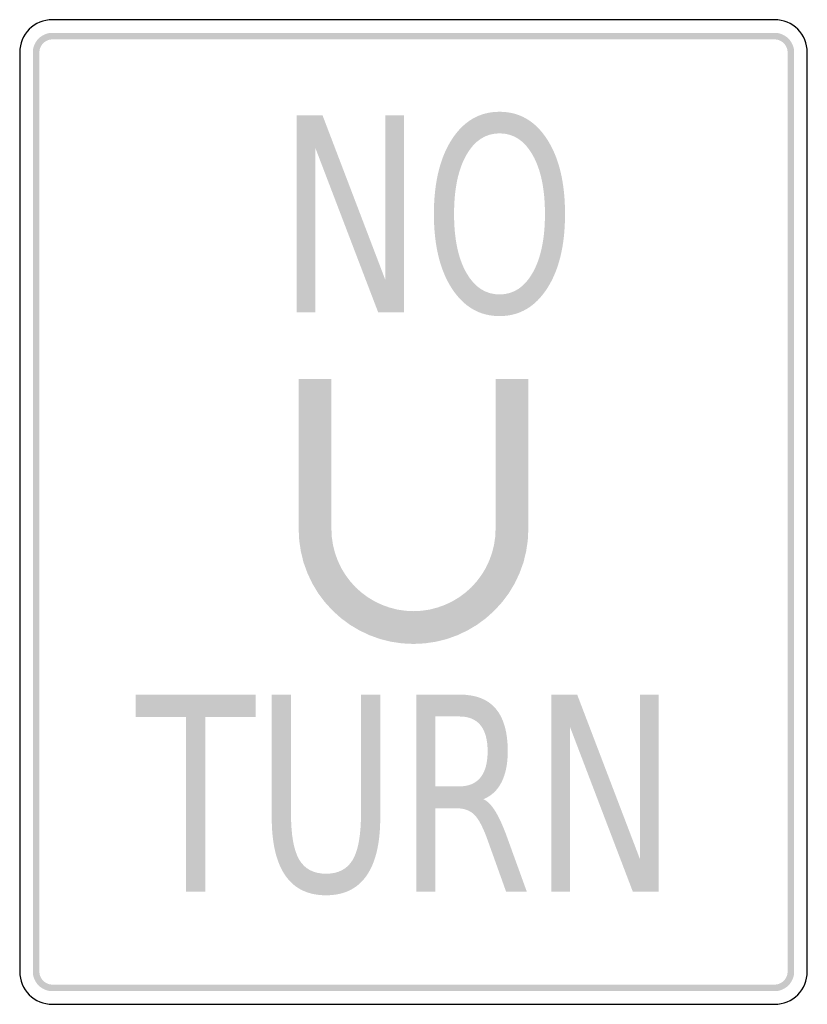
# Model space of a CAD drawing. Header units: inches. Extents: x -0.5 to 0.5, y -0.62 to 0.63.
import ezdxf

# ---------------------------------------------------------------- set-up
doc = ezdxf.new("R2010")
doc.units = ezdxf.units.IN
doc.header["$MEASUREMENT"] = 0

msp = doc.modelspace()

# ---------------------------------------------------------------- hatches: boundary and pattern name
for points in [[(-0.4583, 0.6083), (-0.4608, 0.6082), (-0.4632, 0.6079), (-0.4656, 0.6073), (-0.4679, 0.6064), (-0.4701, 0.6054), (-0.4722, 0.6041), (-0.4742, 0.6027), (-0.476, 0.601), (-0.4777, 0.5992), (-0.4791, 0.5972), (-0.4804, 0.5951), (-0.4814, 0.5929), (-0.4823, 0.5906), (-0.4829, 0.5882), (-0.4832, 0.5858), (-0.4833, 0.5833), (-0.475, 0.5833), (-0.4749, 0.585), (-0.4747, 0.5866), (-0.4743, 0.5882), (-0.4737, 0.5897), (-0.473, 0.5912), (-0.4722, 0.5926), (-0.4712, 0.5939), (-0.4701, 0.5951), (-0.4689, 0.5962), (-0.4676, 0.5972), (-0.4662, 0.598), (-0.4647, 0.5987), (-0.4632, 0.5993), (-0.4616, 0.5997), (-0.46, 0.5999), (-0.4583, 0.6), (-0.4583, 0.6083)], [(0.4583, 0.6083), (-0.4583, 0.6083), (-0.4583, 0.6), (0.4583, 0.6), (0.4583, 0.6083)], [(0.4833, 0.5833), (0.4832, 0.5858), (0.4829, 0.5882), (0.4823, 0.5906), (0.4814, 0.5929), (0.4804, 0.5951), (0.4791, 0.5972), (0.4777, 0.5992), (0.476, 0.601), (0.4742, 0.6027), (0.4722, 0.6041), (0.4701, 0.6054), (0.4679, 0.6064), (0.4656, 0.6073), (0.4632, 0.6079), (0.4608, 0.6082), (0.4583, 0.6083), (0.4583, 0.6), (0.46, 0.5999), (0.4616, 0.5997), (0.4632, 0.5993), (0.4647, 0.5987), (0.4662, 0.598), (0.4676, 0.5972), (0.4689, 0.5962), (0.4701, 0.5951), (0.4712, 0.5939), (0.4722, 0.5926), (0.473, 0.5912), (0.4737, 0.5897), (0.4743, 0.5882), (0.4747, 0.5866), (0.4749, 0.585), (0.475, 0.5833), (0.4833, 0.5833)], [(-0.4833, 0.5833), (-0.4833, -0.5833), (-0.475, -0.5833), (-0.475, 0.5833), (-0.4833, 0.5833)], [(0.4833, -0.5833), (0.4833, 0.5833), (0.475, 0.5833), (0.475, -0.5833), (0.4833, -0.5833)], [(-0.1483, 0.5036), (-0.1155, 0.5036), (-0.0357, 0.2945), (-0.0357, 0.5036), (-0.0121, 0.5036), (-0.0121, 0.2536), (-0.0449, 0.2536), (-0.1248, 0.4627), (-0.1248, 0.2536), (-0.1483, 0.2536), (-0.1483, 0.5036)], [(-0.1458, 0.1688), (-0.1458, -0.0217), (-0.1042, -0.0217), (-0.1042, 0.1688), (-0.1458, 0.1688)], [(0.1458, -0.0217), (0.1458, 0.1688), (0.1042, 0.1688), (0.1042, -0.0217), (0.1458, -0.0217)], [(-0.1458, -0.0217), (-0.1451, -0.036), (-0.143, -0.0502), (-0.1396, -0.064), (-0.1347, -0.0775), (-0.1286, -0.0905), (-0.1213, -0.1027), (-0.1127, -0.1142), (-0.1031, -0.1248), (-0.0925, -0.1344), (-0.081, -0.143), (-0.0687, -0.1503), (-0.0558, -0.1564), (-0.0423, -0.1613), (-0.0285, -0.1647), (-0.0143, -0.1668), (0, -0.1675), (0.0143, -0.1668), (0.0284, -0.1647), (0.0423, -0.1613), (0.0558, -0.1564), (0.0687, -0.1503), (0.081, -0.143), (0.0925, -0.1344), (0.1031, -0.1248), (0.1127, -0.1142), (0.1213, -0.1027), (0.1286, -0.0905), (0.1347, -0.0775), (0.1396, -0.064), (0.143, -0.0502), (0.1451, -0.036), (0.1458, -0.0217), (0.1042, -0.0217), (0.1037, -0.0319), (0.1022, -0.042), (0.0997, -0.0519), (0.0962, -0.0616), (0.0919, -0.0708), (0.0866, -0.0796), (0.0805, -0.0878), (0.0737, -0.0954), (0.0661, -0.1022), (0.0579, -0.1083), (0.0491, -0.1136), (0.0399, -0.1179), (0.0302, -0.1214), (0.0203, -0.1239), (0.0102, -0.1254), (0, -0.1259), (-0.0102, -0.1254), (-0.0203, -0.1239), (-0.0302, -0.1214), (-0.0399, -0.1179), (-0.0491, -0.1136), (-0.0579, -0.1083), (-0.0661, -0.1022), (-0.0737, -0.0954), (-0.0805, -0.0878), (-0.0866, -0.0796), (-0.0919, -0.0708), (-0.0962, -0.0616), (-0.0997, -0.0519), (-0.1022, -0.042), (-0.1037, -0.0319), (-0.1042, -0.0217), (-0.1458, -0.0217)], [(-0.3527, -0.2318), (-0.2005, -0.2318), (-0.2005, -0.2602), (-0.2644, -0.2602), (-0.2644, -0.4818), (-0.2888, -0.4818), (-0.2888, -0.2602), (-0.3527, -0.2602), (-0.3527, -0.2318)], [(0.175, -0.2318), (0.2078, -0.2318), (0.2876, -0.4409), (0.2876, -0.2318), (0.3112, -0.2318), (0.3112, -0.4818), (0.2784, -0.4818), (0.1986, -0.2726), (0.1986, -0.4818), (0.175, -0.4818), (0.175, -0.2318)], [(-0.4833, -0.5833), (-0.4832, -0.5858), (-0.4829, -0.5882), (-0.4823, -0.5906), (-0.4814, -0.5929), (-0.4804, -0.5951), (-0.4791, -0.5972), (-0.4777, -0.5992), (-0.476, -0.601), (-0.4742, -0.6027), (-0.4722, -0.6041), (-0.4701, -0.6054), (-0.4679, -0.6064), (-0.4656, -0.6073), (-0.4632, -0.6079), (-0.4608, -0.6082), (-0.4583, -0.6083), (-0.4583, -0.6), (-0.46, -0.5999), (-0.4616, -0.5997), (-0.4632, -0.5993), (-0.4647, -0.5987), (-0.4662, -0.598), (-0.4676, -0.5972), (-0.4689, -0.5962), (-0.4701, -0.5951), (-0.4712, -0.5939), (-0.4722, -0.5926), (-0.473, -0.5912), (-0.4737, -0.5897), (-0.4743, -0.5882), (-0.4747, -0.5866), (-0.4749, -0.585), (-0.475, -0.5833), (-0.4833, -0.5833)], [(0.4583, -0.6083), (0.4608, -0.6082), (0.4632, -0.6079), (0.4656, -0.6073), (0.4679, -0.6064), (0.4701, -0.6054), (0.4722, -0.6041), (0.4742, -0.6027), (0.476, -0.601), (0.4777, -0.5992), (0.4791, -0.5972), (0.4804, -0.5951), (0.4814, -0.5929), (0.4823, -0.5906), (0.4829, -0.5882), (0.4832, -0.5858), (0.4833, -0.5833), (0.475, -0.5833), (0.4749, -0.585), (0.4747, -0.5866), (0.4743, -0.5882), (0.4737, -0.5897), (0.473, -0.5912), (0.4722, -0.5926), (0.4712, -0.5939), (0.4701, -0.5951), (0.4689, -0.5962), (0.4676, -0.5972), (0.4662, -0.598), (0.4647, -0.5987), (0.4632, -0.5993), (0.4616, -0.5997), (0.46, -0.5999), (0.4583, -0.6), (0.4583, -0.6083)], [(-0.4583, -0.6083), (0.4583, -0.6083), (0.4583, -0.6), (-0.4583, -0.6), (-0.4583, -0.6083)]]:
    msp.add_hatch(color=7).paths.add_polyline_path(points)
h = msp.add_hatch(color=7)
edge = h.paths.add_edge_path()
edge.add_spline(control_points=[(0.1093, 0.5081), (0.1345, 0.5081), (0.1547, 0.4964), (0.1698, 0.4729), (0.1849, 0.4494), (0.1924, 0.4179), (0.1924, 0.3783), (0.1924, 0.3389), (0.1849, 0.3075), (0.1698, 0.284), (0.1547, 0.2605), (0.1345, 0.2487), (0.1093, 0.2487), (0.084, 0.2487), (0.0638, 0.2605), (0.0486, 0.2839), (0.0335, 0.3073), (0.0259, 0.3388), (0.0259, 0.3783), (0.0259, 0.4179), (0.0335, 0.4494), (0.0486, 0.4729), (0.0638, 0.4964), (0.084, 0.5081), (0.1093, 0.5081)], knot_values=[0, 0, 0, 0, 1, 1, 1, 2, 2, 2, 3, 3, 3, 4, 4, 4, 5, 5, 5, 6, 6, 6, 7, 7, 7, 8, 8, 8, 8], degree=3, periodic=0)
edge = h.paths.add_edge_path(flags=0)
edge.add_spline(control_points=[(0.1093, 0.4807), (0.0916, 0.4807), (0.0775, 0.4715), (0.0671, 0.4532), (0.0567, 0.4349), (0.0515, 0.4099), (0.0515, 0.3783), (0.0515, 0.3469), (0.0567, 0.322), (0.0671, 0.3037), (0.0775, 0.2854), (0.0916, 0.2762), (0.1093, 0.2762), (0.1269, 0.2762), (0.141, 0.2854), (0.1513, 0.3037), (0.1617, 0.322), (0.1669, 0.3469), (0.1669, 0.3783), (0.1669, 0.4099), (0.1617, 0.4349), (0.1513, 0.4532), (0.141, 0.4715), (0.1269, 0.4807), (0.1093, 0.4807)], knot_values=[0, 0, 0, 0, 1, 1, 1, 2, 2, 2, 3, 3, 3, 4, 4, 4, 5, 5, 5, 6, 6, 6, 7, 7, 7, 8, 8, 8, 8], degree=3, periodic=0)
h = msp.add_hatch(color=7)
edge = h.paths.add_edge_path()
edge.add_line((-0.18, -0.2318), (-0.1555, -0.2318))
edge.add_line((-0.1555, -0.2318), (-0.1555, -0.3836))
edge.add_spline(control_points=[(-0.1555, -0.3836), (-0.1555, -0.4104), (-0.152, -0.4297), (-0.145, -0.4415), (-0.138, -0.4533), (-0.1267, -0.4592), (-0.111, -0.4592), (-0.0954, -0.4592), (-0.0841, -0.4533), (-0.0771, -0.4415), (-0.0702, -0.4297), (-0.0667, -0.4104), (-0.0667, -0.3836)], knot_values=[0, 0, 0, 0, 1, 1, 1, 2, 2, 2, 3, 3, 3, 4, 4, 4, 4], degree=3, periodic=0)
edge.add_line((-0.0667, -0.3836), (-0.0667, -0.2318))
edge.add_line((-0.0667, -0.2318), (-0.0422, -0.2318))
edge.add_line((-0.0422, -0.2318), (-0.0422, -0.3878))
edge.add_spline(control_points=[(-0.0422, -0.3878), (-0.0422, -0.4204), (-0.048, -0.445), (-0.0596, -0.4617), (-0.0712, -0.4783), (-0.0883, -0.4866), (-0.111, -0.4866), (-0.1338, -0.4866), (-0.151, -0.4783), (-0.1626, -0.4617), (-0.1742, -0.445), (-0.18, -0.4204), (-0.18, -0.3878)], knot_values=[0, 0, 0, 0, 1, 1, 1, 2, 2, 2, 3, 3, 3, 4, 4, 4, 4], degree=3, periodic=0)
edge.add_line((-0.18, -0.3878), (-0.18, -0.2318))
h = msp.add_hatch(color=7)
edge = h.paths.add_edge_path()
edge.add_spline(control_points=[(0.0888, -0.3646), (0.0941, -0.367), (0.0992, -0.3723), (0.1041, -0.3803), (0.109, -0.3883), (0.114, -0.3994), (0.119, -0.4134)], knot_values=[0, 0, 0, 0, 1, 1, 1, 2, 2, 2, 2], degree=3, periodic=0)
edge.add_line((0.119, -0.4134), (0.1438, -0.4818))
edge.add_line((0.1438, -0.4818), (0.1175, -0.4818))
edge.add_line((0.1175, -0.4818), (0.0945, -0.4176))
edge.add_spline(control_points=[(0.0945, -0.4176), (0.0886, -0.4009), (0.0828, -0.3898), (0.0773, -0.3843), (0.0717, -0.3788), (0.0641, -0.3761), (0.0544, -0.3761)], knot_values=[0, 0, 0, 0, 1, 1, 1, 2, 2, 2, 2], degree=3, periodic=0)
edge.add_line((0.0544, -0.3761), (0.0279, -0.3761))
edge.add_line((0.0279, -0.3761), (0.0279, -0.4818))
edge.add_line((0.0279, -0.4818), (0.0035, -0.4818))
edge.add_line((0.0035, -0.4818), (0.0035, -0.2318))
edge.add_line((0.0035, -0.2318), (0.0584, -0.2318))
edge.add_spline(control_points=[(0.0584, -0.2318), (0.0791, -0.2318), (0.0944, -0.2377), (0.1045, -0.2497), (0.1146, -0.2616), (0.1197, -0.2797), (0.1197, -0.3038), (0.1197, -0.3195), (0.117, -0.3326), (0.1118, -0.343), (0.1066, -0.3533), (0.0989, -0.3605), (0.0888, -0.3646)], knot_values=[0, 0, 0, 0, 1, 1, 1, 2, 2, 2, 3, 3, 3, 4, 4, 4, 4], degree=3, periodic=0)
edge = h.paths.add_edge_path(flags=0)
edge.add_line((0.0279, -0.2596), (0.0279, -0.3483))
edge.add_line((0.0279, -0.3483), (0.0584, -0.3483))
edge.add_spline(control_points=[(0.0584, -0.3483), (0.0702, -0.3483), (0.0791, -0.3445), (0.0851, -0.337), (0.0911, -0.3295), (0.0941, -0.3184), (0.0941, -0.3038), (0.0941, -0.2891), (0.0911, -0.2781), (0.0851, -0.2707), (0.0791, -0.2633), (0.0702, -0.2596), (0.0584, -0.2596)], knot_values=[0, 0, 0, 0, 1, 1, 1, 2, 2, 2, 3, 3, 3, 4, 4, 4, 4], degree=3, periodic=0)
edge.add_line((0.0584, -0.2596), (0.0279, -0.2596))

# ---------------------------------------------------------------- linework, layer by layer
at = {"color": 7}
for points in [[(0.4583, 0.625), (-0.4583, 0.625)], [(-0.5, 0.5833), (-0.5, -0.5833)], [(0.5, -0.5833), (0.5, 0.5833)], [(-0.4583, -0.625), (0.4583, -0.625)]]:
    msp.add_lwpolyline(points, dxfattribs=at)
for points in [[(-0.4583, 0.625), (-0.4813, 0.625), (-0.5, 0.6063), (-0.5, 0.5833)], [(0.5, 0.5833), (0.5, 0.6063), (0.4813, 0.625), (0.4583, 0.625)], [(-0.5, -0.5833), (-0.5, -0.6063), (-0.4813, -0.625), (-0.4583, -0.625)], [(0.4583, -0.625), (0.4813, -0.625), (0.5, -0.6063), (0.5, -0.5833)]]:
    msp.add_open_spline(points, degree=3, dxfattribs=at)

doc.saveas('drawing.dxf')
